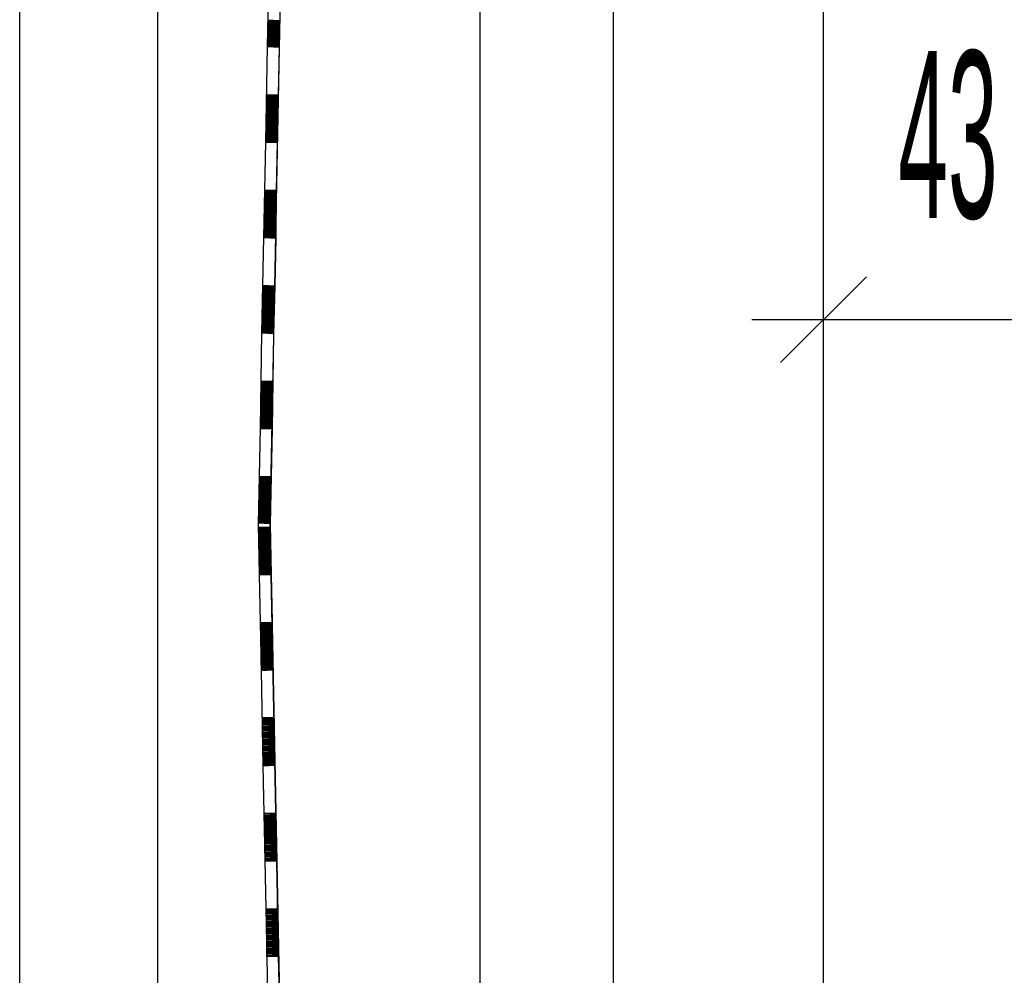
# Model space of a CAD drawing. Extents: x -0.6 to 1.54, y -0.37 to 1.17.
# Tile 11 of 79: x 0.0891 to 0.1098, y 0.426 to 0.446. Entities that reach past the tile are written whole.
import ezdxf

# ---------------------------------------------------------------- set-up
doc = ezdxf.new("R2010")
doc.units = 0
doc.linetypes.add('KCONTINUOUS', pattern=[0])
doc.layers.add('W01_---', color=7, linetype='CONTINUOUS')

msp = doc.modelspace()

# ---------------------------------------------------------------- linework, layer by layer
at = {"layer": 'W01_---', "color": 7, "linetype": 'KCONTINUOUS'}
for p, q in [((0.10596, 0.32533), (0.10596, 0.55033)), ((0.10156, 0.32403), (0.10156, 0.54683)), ((0.09436, 0.43543), (0.0965, 0.54443)), ((0.09876, 0.32643), (0.09876, 0.54443)), ((0.08911, 0.32733), (0.08911, 0.54353)), ((0.092, 0.54353), (0.092, 0.40761)), ((0.09436, 0.43543), (0.09646, 0.54247)), ((0.10596, 0.44115), (0.10596, 0.44572)), ((0.09441, 0.44441), (0.09453, 0.44441)), ((0.09437, 0.44241), (0.09449, 0.44241)), ((0.10596, 0.43822), (0.10596, 0.44122)), ((0.10596, 0.43972), (0.10596, 0.44115)), ((0.10506, 0.43882), (0.10686, 0.44062)), ((0.09433, 0.44042), (0.09446, 0.44041)), ((0.10446, 0.43972), (0.10746, 0.43972)), ((0.10596, 0.43972), (0.11466, 0.43972)), ((0.09429, 0.43841), (0.09441, 0.43841)), ((0.09425, 0.43641), (0.09438, 0.43641)), ((0.09423, 0.43536), (0.09436, 0.43536)), ((0.09646, 0.32839), (0.09436, 0.43543)), ((0.09436, 0.43543), (0.0965, 0.32643)), ((0.09427, 0.43336), (0.0944, 0.43336)), ((0.09431, 0.43136), (0.09444, 0.43136)), ((0.09435, 0.42936), (0.09448, 0.42936)), ((0.09439, 0.42736), (0.09451, 0.42736))]:
    msp.add_line(p, q, dxfattribs=at)
at = {"layer": 'W01_---', "color": 31, "linetype": 'KCONTINUOUS'}
for p, q in [((0.09434, 0.44744), (0.0943, 0.44544)), ((0.09457, 0.44643), (0.09455, 0.44543)), ((0.09431, 0.446), (0.09456, 0.44599)), ((0.09431, 0.44598), (0.09456, 0.44597)), ((0.09431, 0.44596), (0.09456, 0.44595)), ((0.09431, 0.44594), (0.09456, 0.44593)), ((0.09431, 0.44592), (0.09456, 0.44591)), ((0.09431, 0.4459), (0.09456, 0.44589)), ((0.09431, 0.44588), (0.09456, 0.44587)), ((0.09431, 0.44586), (0.09456, 0.44585)), ((0.09431, 0.44584), (0.09456, 0.44583)), ((0.09431, 0.44582), (0.09456, 0.44581)), ((0.09431, 0.4458), (0.09456, 0.44579)), ((0.09431, 0.44578), (0.09456, 0.44577)), ((0.09431, 0.44576), (0.09456, 0.44575)), ((0.09431, 0.44574), (0.09456, 0.44573)), ((0.09431, 0.44572), (0.09456, 0.44571)), ((0.09431, 0.4457), (0.09456, 0.44569)), ((0.09431, 0.44568), (0.09456, 0.44567)), ((0.09431, 0.44566), (0.09456, 0.44565)), ((0.09433, 0.44566), (0.09456, 0.44565)), ((0.0943, 0.4455), (0.09455, 0.44549)), ((0.0943, 0.44548), (0.09455, 0.44547)), ((0.0943, 0.44546), (0.09455, 0.44545)), ((0.09431, 0.44564), (0.09456, 0.44563)), ((0.09431, 0.44562), (0.09456, 0.44561)), ((0.09431, 0.4456), (0.09456, 0.44559)), ((0.09431, 0.44558), (0.09456, 0.44557)), ((0.09431, 0.44556), (0.09456, 0.44555)), ((0.09431, 0.44554), (0.09455, 0.44553)), ((0.09431, 0.44552), (0.09455, 0.44551)), ((0.09435, 0.44565), (0.09456, 0.44565)), ((0.09437, 0.44565), (0.09456, 0.44565)), ((0.09439, 0.44565), (0.09456, 0.44565)), ((0.09441, 0.44565), (0.09456, 0.44565)), ((0.09443, 0.44565), (0.09456, 0.44565)), ((0.09445, 0.44565), (0.09456, 0.44565)), ((0.09447, 0.44565), (0.09456, 0.44565)), ((0.09449, 0.44565), (0.09456, 0.44565)), ((0.09451, 0.44565), (0.09456, 0.44565)), ((0.0943, 0.44544), (0.09426, 0.44344)), ((0.0943, 0.44544), (0.09455, 0.44543)), ((0.09455, 0.44543), (0.09453, 0.44443)), ((0.09428, 0.44444), (0.09453, 0.44443)), ((0.09428, 0.44442), (0.09453, 0.44441)), ((0.09453, 0.44443), (0.09451, 0.44343)), ((0.09428, 0.4444), (0.09453, 0.44439)), ((0.09428, 0.44438), (0.09453, 0.44437)), ((0.09428, 0.44436), (0.09453, 0.44435)), ((0.09428, 0.44434), (0.09453, 0.44433)), ((0.09428, 0.44432), (0.09453, 0.44431)), ((0.09428, 0.4443), (0.09453, 0.44429)), ((0.09428, 0.44428), (0.09453, 0.44427)), ((0.09428, 0.44426), (0.09453, 0.44425)), ((0.09428, 0.44424), (0.09453, 0.44423)), ((0.09428, 0.44422), (0.09453, 0.44421)), ((0.09427, 0.44402), (0.09453, 0.44401)), ((0.09427, 0.444), (0.09453, 0.44399)), ((0.09428, 0.4442), (0.09453, 0.44419)), ((0.09428, 0.44418), (0.09453, 0.44417)), ((0.09428, 0.44416), (0.09453, 0.44415)), ((0.09428, 0.44414), (0.09453, 0.44413)), ((0.09428, 0.44412), (0.09453, 0.44411)), ((0.09428, 0.4441), (0.09453, 0.44409)), ((0.09428, 0.44408), (0.09453, 0.44407)), ((0.09428, 0.44406), (0.09453, 0.44405)), ((0.09428, 0.44404), (0.09453, 0.44403)), ((0.09427, 0.44398), (0.09453, 0.44397)), ((0.09427, 0.44396), (0.09452, 0.44395)), ((0.09427, 0.44394), (0.09452, 0.44393)), ((0.09427, 0.44392), (0.09452, 0.44391)), ((0.09427, 0.4439), (0.09452, 0.44389)), ((0.09427, 0.44388), (0.09452, 0.44387)), ((0.09427, 0.44386), (0.09452, 0.44385)), ((0.09427, 0.44384), (0.09452, 0.44383)), ((0.09427, 0.44382), (0.09452, 0.44381)), ((0.09427, 0.4438), (0.09452, 0.44379)), ((0.09427, 0.44378), (0.09452, 0.44377)), ((0.09427, 0.44376), (0.09452, 0.44375)), ((0.09427, 0.44374), (0.09452, 0.44373)), ((0.09427, 0.44372), (0.09452, 0.44371)), ((0.09427, 0.4437), (0.09452, 0.44369)), ((0.09427, 0.44368), (0.09452, 0.44367)), ((0.09427, 0.44366), (0.09452, 0.44365)), ((0.09427, 0.44364), (0.09452, 0.44363)), ((0.09427, 0.44362), (0.09452, 0.44361)), ((0.09427, 0.4436), (0.09452, 0.44359)), ((0.09429, 0.44366), (0.09452, 0.44365)), ((0.09431, 0.44366), (0.09452, 0.44365)), ((0.09433, 0.44366), (0.09452, 0.44365)), ((0.09435, 0.44366), (0.09452, 0.44365)), ((0.09437, 0.44366), (0.09452, 0.44365)), ((0.09439, 0.44365), (0.09452, 0.44365)), ((0.09441, 0.44365), (0.09452, 0.44365)), ((0.09443, 0.44365), (0.09452, 0.44365)), ((0.09445, 0.44365), (0.09452, 0.44365)), ((0.09447, 0.44365), (0.09452, 0.44365)), ((0.09426, 0.44344), (0.09422, 0.44144)), ((0.09426, 0.44346), (0.09451, 0.44345)), ((0.09426, 0.44344), (0.09451, 0.44343)), ((0.09427, 0.44358), (0.09452, 0.44357)), ((0.09427, 0.44356), (0.09452, 0.44355)), ((0.09427, 0.44354), (0.09452, 0.44353)), ((0.09427, 0.44352), (0.09452, 0.44351)), ((0.09427, 0.4435), (0.09451, 0.44349)), ((0.09427, 0.44348), (0.09451, 0.44347)), ((0.09451, 0.44343), (0.09449, 0.44243)), ((0.09424, 0.44244), (0.09449, 0.44243)), ((0.09424, 0.44242), (0.09449, 0.44241)), ((0.09424, 0.4424), (0.09449, 0.44239)), ((0.09424, 0.44238), (0.09449, 0.44237)), ((0.09424, 0.44236), (0.09449, 0.44235)), ((0.09449, 0.44243), (0.09448, 0.44143)), ((0.09424, 0.44234), (0.09449, 0.44233)), ((0.09424, 0.44232), (0.09449, 0.44231)), ((0.09424, 0.4423), (0.09449, 0.44229)), ((0.09424, 0.44228), (0.09449, 0.44227)), ((0.09424, 0.44226), (0.09449, 0.44225)), ((0.09424, 0.44224), (0.09449, 0.44223)), ((0.09424, 0.44222), (0.09449, 0.44221)), ((0.09424, 0.4422), (0.09449, 0.44219)), ((0.09424, 0.44218), (0.09449, 0.44217)), ((0.09424, 0.44216), (0.09449, 0.44215)), ((0.09423, 0.44194), (0.09448, 0.44193)), ((0.09424, 0.44214), (0.09449, 0.44213)), ((0.09424, 0.44212), (0.09449, 0.44211)), ((0.09424, 0.4421), (0.09449, 0.44209)), ((0.09424, 0.44208), (0.09449, 0.44207)), ((0.09424, 0.44206), (0.09449, 0.44205)), ((0.09424, 0.44204), (0.09449, 0.44203)), ((0.09424, 0.44202), (0.09449, 0.44201)), ((0.09424, 0.442), (0.09449, 0.44199)), ((0.09424, 0.44198), (0.09448, 0.44197)), ((0.09424, 0.44196), (0.09448, 0.44195)), ((0.09423, 0.44192), (0.09448, 0.44191)), ((0.09423, 0.4419), (0.09448, 0.44189)), ((0.09423, 0.44188), (0.09448, 0.44187)), ((0.09423, 0.44186), (0.09448, 0.44185)), ((0.09423, 0.44184), (0.09448, 0.44183)), ((0.09423, 0.44182), (0.09448, 0.44181)), ((0.09423, 0.4418), (0.09448, 0.44179)), ((0.09423, 0.44178), (0.09448, 0.44177)), ((0.09423, 0.44176), (0.09448, 0.44175)), ((0.09423, 0.44174), (0.09448, 0.44173)), ((0.09423, 0.44172), (0.09448, 0.44171)), ((0.09423, 0.4417), (0.09448, 0.44169)), ((0.09423, 0.44168), (0.09448, 0.44167)), ((0.09423, 0.44166), (0.09448, 0.44165)), ((0.09423, 0.44164), (0.09448, 0.44163)), ((0.09423, 0.44162), (0.09448, 0.44161)), ((0.09423, 0.4416), (0.09448, 0.44159)), ((0.09423, 0.44158), (0.09448, 0.44157)), ((0.09423, 0.44156), (0.09448, 0.44155)), ((0.09423, 0.44154), (0.09448, 0.44153)), ((0.09425, 0.44166), (0.09448, 0.44165)), ((0.09427, 0.44166), (0.09448, 0.44165)), ((0.09429, 0.44166), (0.09448, 0.44165)), ((0.09431, 0.44166), (0.09448, 0.44165)), ((0.09433, 0.44166), (0.09448, 0.44165)), ((0.09435, 0.44165), (0.09448, 0.44165)), ((0.09437, 0.44165), (0.09448, 0.44165)), ((0.09439, 0.44165), (0.09448, 0.44165)), ((0.09441, 0.44165), (0.09448, 0.44165)), ((0.09443, 0.44165), (0.09448, 0.44165)), ((0.09422, 0.44144), (0.09418, 0.43944)), ((0.09422, 0.44148), (0.09448, 0.44147)), ((0.09422, 0.44146), (0.09448, 0.44145)), ((0.09422, 0.44144), (0.09448, 0.44143)), ((0.09423, 0.44152), (0.09448, 0.44151)), ((0.09423, 0.4415), (0.09448, 0.44149)), ((0.09448, 0.44143), (0.09446, 0.44043)), ((0.0942, 0.44044), (0.09446, 0.44043)), ((0.0942, 0.44042), (0.09446, 0.44041)), ((0.0942, 0.4404), (0.09445, 0.44039)), ((0.0942, 0.44038), (0.09445, 0.44037)), ((0.0942, 0.44036), (0.09445, 0.44035)), ((0.0942, 0.44034), (0.09445, 0.44033)), ((0.0942, 0.44032), (0.09445, 0.44031)), ((0.0942, 0.4403), (0.09445, 0.44029)), ((0.09446, 0.44043), (0.09443, 0.43943)), ((0.0942, 0.44028), (0.09445, 0.44027)), ((0.0942, 0.44026), (0.09445, 0.44025)), ((0.0942, 0.44024), (0.09445, 0.44023)), ((0.0942, 0.44022), (0.09445, 0.44021)), ((0.0942, 0.4402), (0.09445, 0.44019)), ((0.0942, 0.44018), (0.09445, 0.44017)), ((0.0942, 0.44016), (0.09445, 0.44015)), ((0.0942, 0.44014), (0.09445, 0.44013)), ((0.0942, 0.44012), (0.09445, 0.44011)), ((0.0942, 0.4401), (0.09445, 0.44009)), ((0.0942, 0.44008), (0.09445, 0.44007)), ((0.09419, 0.4399), (0.09444, 0.43989)), ((0.09419, 0.43988), (0.09444, 0.43987)), ((0.0942, 0.44006), (0.09445, 0.44005)), ((0.0942, 0.44004), (0.09445, 0.44003)), ((0.0942, 0.44002), (0.09445, 0.44001)), ((0.0942, 0.44), (0.09445, 0.43999)), ((0.0942, 0.43998), (0.09445, 0.43997)), ((0.0942, 0.43996), (0.09445, 0.43995)), ((0.0942, 0.43994), (0.09444, 0.43993)), ((0.0942, 0.43992), (0.09444, 0.43991)), ((0.09419, 0.43986), (0.09444, 0.43985)), ((0.09419, 0.43984), (0.09444, 0.43983)), ((0.09419, 0.43982), (0.09444, 0.43981)), ((0.09419, 0.4398), (0.09444, 0.43979)), ((0.09419, 0.43978), (0.09444, 0.43977)), ((0.09419, 0.43976), (0.09444, 0.43975)), ((0.09419, 0.43974), (0.09444, 0.43973)), ((0.09419, 0.43972), (0.09444, 0.43971)), ((0.09419, 0.4397), (0.09444, 0.43969)), ((0.09419, 0.43968), (0.09444, 0.43967)), ((0.09419, 0.43966), (0.09444, 0.43965)), ((0.09419, 0.43964), (0.09444, 0.43963)), ((0.09419, 0.43962), (0.09444, 0.43961)), ((0.09419, 0.4396), (0.09444, 0.43959)), ((0.09419, 0.43958), (0.09444, 0.43957)), ((0.09419, 0.43956), (0.09444, 0.43955)), ((0.09419, 0.43954), (0.09444, 0.43953)), ((0.09419, 0.43952), (0.09444, 0.43951)), ((0.09419, 0.4395), (0.09444, 0.43949)), ((0.09419, 0.43948), (0.09444, 0.43947)), ((0.09419, 0.43946), (0.09444, 0.43945)), ((0.09421, 0.43966), (0.09444, 0.43965)), ((0.09423, 0.43966), (0.09444, 0.43965)), ((0.09425, 0.43966), (0.09444, 0.43965)), ((0.09427, 0.43966), (0.09444, 0.43965)), ((0.09429, 0.43965), (0.09444, 0.43965)), ((0.09431, 0.43965), (0.09444, 0.43965)), ((0.09433, 0.43965), (0.09444, 0.43965)), ((0.09435, 0.43965), (0.09444, 0.43965)), ((0.09437, 0.43965), (0.09444, 0.43965)), ((0.09439, 0.43965), (0.09444, 0.43965)), ((0.09418, 0.43944), (0.09415, 0.43744)), ((0.09418, 0.43944), (0.09443, 0.43943)), ((0.09443, 0.43943), (0.09442, 0.43843)), ((0.09417, 0.43844), (0.09442, 0.43843)), ((0.09442, 0.43843), (0.0944, 0.43743)), ((0.09416, 0.43838), (0.09441, 0.43837)), ((0.09416, 0.43836), (0.09441, 0.43835)), ((0.09416, 0.43834), (0.09441, 0.43833)), ((0.09416, 0.43832), (0.09441, 0.43831)), ((0.09416, 0.4383), (0.09441, 0.43829)), ((0.09416, 0.43828), (0.09441, 0.43827)), ((0.09416, 0.43826), (0.09441, 0.43825)), ((0.09416, 0.43824), (0.09441, 0.43823)), ((0.09417, 0.43842), (0.09441, 0.43841)), ((0.09417, 0.4384), (0.09441, 0.43839)), ((0.09416, 0.43822), (0.09441, 0.43821)), ((0.09416, 0.4382), (0.09441, 0.43819)), ((0.09416, 0.43818), (0.09441, 0.43817)), ((0.09416, 0.43816), (0.09441, 0.43815)), ((0.09416, 0.43814), (0.09441, 0.43813)), ((0.09416, 0.43812), (0.09441, 0.43811)), ((0.09416, 0.4381), (0.09441, 0.43809)), ((0.09416, 0.43808), (0.09441, 0.43807)), ((0.09416, 0.43806), (0.09441, 0.43805)), ((0.09416, 0.43804), (0.09441, 0.43803)), ((0.09416, 0.43802), (0.09441, 0.43801)), ((0.09415, 0.43792), (0.09441, 0.43791)), ((0.09415, 0.4379), (0.09441, 0.43789)), ((0.09415, 0.43788), (0.09441, 0.43787)), ((0.09415, 0.43786), (0.0944, 0.43785)), ((0.09415, 0.43784), (0.0944, 0.43783)), ((0.09415, 0.43782), (0.0944, 0.43781)), ((0.09416, 0.438), (0.09441, 0.43799)), ((0.09416, 0.43798), (0.09441, 0.43797)), ((0.09416, 0.43796), (0.09441, 0.43795)), ((0.09416, 0.43794), (0.09441, 0.43793)), ((0.09415, 0.4378), (0.0944, 0.43779)), ((0.09415, 0.43778), (0.0944, 0.43777)), ((0.09415, 0.43776), (0.0944, 0.43775)), ((0.09415, 0.43774), (0.0944, 0.43773)), ((0.09415, 0.43772), (0.0944, 0.43771)), ((0.09415, 0.4377), (0.0944, 0.43769)), ((0.09415, 0.43768), (0.0944, 0.43767)), ((0.09415, 0.43766), (0.0944, 0.43765)), ((0.09415, 0.43764), (0.0944, 0.43763)), ((0.09415, 0.43762), (0.0944, 0.43761)), ((0.09417, 0.43766), (0.0944, 0.43765)), ((0.09419, 0.43766), (0.0944, 0.43765)), ((0.09421, 0.43766), (0.0944, 0.43765)), ((0.09423, 0.43766), (0.0944, 0.43765)), ((0.09425, 0.43765), (0.0944, 0.43765)), ((0.09427, 0.43765), (0.0944, 0.43765)), ((0.09429, 0.43765), (0.0944, 0.43765)), ((0.09431, 0.43765), (0.0944, 0.43765)), ((0.09433, 0.43765), (0.0944, 0.43765)), ((0.09435, 0.43765), (0.0944, 0.43765)), ((0.09415, 0.43744), (0.09411, 0.43544)), ((0.09415, 0.4376), (0.0944, 0.43759)), ((0.09415, 0.43758), (0.0944, 0.43757)), ((0.09415, 0.43756), (0.0944, 0.43755)), ((0.09415, 0.43754), (0.0944, 0.43753)), ((0.09415, 0.43752), (0.0944, 0.43751)), ((0.09415, 0.4375), (0.0944, 0.43749)), ((0.09415, 0.43748), (0.0944, 0.43747)), ((0.09415, 0.43746), (0.0944, 0.43745)), ((0.09415, 0.43744), (0.0944, 0.43743)), ((0.0944, 0.43743), (0.09438, 0.43643)), ((0.09413, 0.43644), (0.09438, 0.43643)), ((0.09413, 0.43642), (0.09438, 0.43641)), ((0.09413, 0.4364), (0.09438, 0.43639)), ((0.09413, 0.43638), (0.09438, 0.43637)), ((0.09438, 0.43643), (0.09436, 0.43543)), ((0.09412, 0.43634), (0.09437, 0.43633)), ((0.09412, 0.43632), (0.09437, 0.43631)), ((0.09412, 0.4363), (0.09437, 0.43629)), ((0.09412, 0.43628), (0.09437, 0.43627)), ((0.09412, 0.43626), (0.09437, 0.43625)), ((0.09412, 0.43624), (0.09437, 0.43623)), ((0.09412, 0.43622), (0.09437, 0.43621)), ((0.09412, 0.4362), (0.09437, 0.43619)), ((0.09412, 0.43618), (0.09437, 0.43617)), ((0.09412, 0.43616), (0.09437, 0.43615)), ((0.09413, 0.43636), (0.09438, 0.43635)), ((0.09412, 0.43614), (0.09437, 0.43613)), ((0.09412, 0.43612), (0.09437, 0.43611)), ((0.09412, 0.4361), (0.09437, 0.43609)), ((0.09412, 0.43608), (0.09437, 0.43607)), ((0.09412, 0.43606), (0.09437, 0.43605)), ((0.09412, 0.43604), (0.09437, 0.43603)), ((0.09412, 0.43602), (0.09437, 0.43601)), ((0.09412, 0.436), (0.09437, 0.43599)), ((0.09412, 0.43598), (0.09437, 0.43597)), ((0.09412, 0.43596), (0.09437, 0.43595)), ((0.09411, 0.43588), (0.09436, 0.43587)), ((0.09411, 0.43586), (0.09436, 0.43585)), ((0.09411, 0.43584), (0.09436, 0.43583)), ((0.09411, 0.43582), (0.09436, 0.43581)), ((0.09411, 0.4358), (0.09436, 0.43579)), ((0.09411, 0.43578), (0.09436, 0.43577)), ((0.09411, 0.43576), (0.09436, 0.43575)), ((0.09412, 0.43594), (0.09437, 0.43593)), ((0.09412, 0.43592), (0.09437, 0.43591)), ((0.09412, 0.4359), (0.09437, 0.43589)), ((0.09411, 0.43574), (0.09436, 0.43573)), ((0.09411, 0.43572), (0.09436, 0.43571)), ((0.09411, 0.4357), (0.09436, 0.43569)), ((0.09411, 0.43568), (0.09436, 0.43567)), ((0.09411, 0.43566), (0.09436, 0.43565)), ((0.09411, 0.43564), (0.09436, 0.43563)), ((0.09411, 0.43562), (0.09436, 0.43561)), ((0.09411, 0.4356), (0.09436, 0.43559)), ((0.09411, 0.43558), (0.09436, 0.43557)), ((0.09411, 0.43556), (0.09436, 0.43555)), ((0.09411, 0.43554), (0.09436, 0.43553)), ((0.09413, 0.43566), (0.09436, 0.43565)), ((0.09415, 0.43566), (0.09436, 0.43565)), ((0.09417, 0.43566), (0.09436, 0.43565)), ((0.09419, 0.43566), (0.09436, 0.43565)), ((0.09421, 0.43566), (0.09436, 0.43565)), ((0.09423, 0.43565), (0.09436, 0.43565)), ((0.09425, 0.43565), (0.09436, 0.43565)), ((0.09427, 0.43565), (0.09436, 0.43565)), ((0.09429, 0.43565), (0.09436, 0.43565)), ((0.09431, 0.43565), (0.09436, 0.43565)), ((0.09411, 0.43552), (0.09436, 0.43551)), ((0.09411, 0.4355), (0.09436, 0.43549)), ((0.09411, 0.43548), (0.09436, 0.43547)), ((0.09411, 0.43546), (0.09436, 0.43545)), ((0.09411, 0.43543), (0.09413, 0.43437)), ((0.09411, 0.43537), (0.09436, 0.43538)), ((0.09411, 0.43535), (0.09436, 0.43536)), ((0.09411, 0.43533), (0.09436, 0.43534)), ((0.09436, 0.43543), (0.09436, 0.43538)), ((0.09436, 0.43538), (0.09438, 0.43438)), ((0.09411, 0.43531), (0.09436, 0.43532)), ((0.09411, 0.43529), (0.09436, 0.4353)), ((0.09411, 0.43527), (0.09436, 0.43528)), ((0.09411, 0.43525), (0.09436, 0.43526)), ((0.09411, 0.43523), (0.09436, 0.43524)), ((0.09411, 0.43521), (0.09436, 0.43522)), ((0.09411, 0.43519), (0.09436, 0.4352)), ((0.09411, 0.43517), (0.09436, 0.43518)), ((0.09411, 0.43515), (0.09436, 0.43516)), ((0.09411, 0.43513), (0.09436, 0.43514)), ((0.09411, 0.43511), (0.09436, 0.43512)), ((0.09411, 0.43509), (0.09436, 0.4351)), ((0.09411, 0.43507), (0.09436, 0.43508)), ((0.09411, 0.43505), (0.09436, 0.43506)), ((0.09411, 0.43503), (0.09436, 0.43504)), ((0.09411, 0.43501), (0.09436, 0.43502)), ((0.09411, 0.43499), (0.09436, 0.435)), ((0.09411, 0.43497), (0.09437, 0.43498)), ((0.09412, 0.43497), (0.09411, 0.43497)), ((0.09412, 0.43495), (0.09437, 0.43496)), ((0.09412, 0.43493), (0.09437, 0.43494)), ((0.09412, 0.43491), (0.09437, 0.43492)), ((0.09412, 0.43489), (0.09437, 0.4349)), ((0.09412, 0.43487), (0.09437, 0.43488)), ((0.09412, 0.43485), (0.09437, 0.43486)), ((0.09412, 0.43483), (0.09437, 0.43484)), ((0.09412, 0.43481), (0.09437, 0.43482)), ((0.09412, 0.43479), (0.09437, 0.4348)), ((0.09412, 0.43477), (0.09437, 0.43478)), ((0.09412, 0.43475), (0.09437, 0.43476)), ((0.09412, 0.43473), (0.09437, 0.43474)), ((0.09412, 0.43471), (0.09437, 0.43472)), ((0.09412, 0.43469), (0.09437, 0.4347)), ((0.09412, 0.43467), (0.09437, 0.43468)), ((0.09412, 0.43465), (0.09437, 0.43466)), ((0.09412, 0.43463), (0.09437, 0.43464)), ((0.09412, 0.43461), (0.09437, 0.43462)), ((0.09412, 0.43459), (0.09437, 0.4346)), ((0.09412, 0.43457), (0.09437, 0.43458)), ((0.09412, 0.43455), (0.09437, 0.43456)), ((0.09412, 0.43453), (0.09437, 0.43454)), ((0.09413, 0.43451), (0.09438, 0.43452)), ((0.09414, 0.43459), (0.09437, 0.4346)), ((0.09416, 0.43459), (0.09437, 0.4346)), ((0.09418, 0.43459), (0.09437, 0.4346)), ((0.0942, 0.4346), (0.09437, 0.4346)), ((0.09422, 0.4346), (0.09437, 0.4346)), ((0.09424, 0.4346), (0.09437, 0.4346)), ((0.09426, 0.4346), (0.09437, 0.4346)), ((0.09428, 0.4346), (0.09437, 0.4346)), ((0.0943, 0.4346), (0.09437, 0.4346)), ((0.09432, 0.4346), (0.09437, 0.4346)), ((0.09413, 0.43449), (0.09438, 0.4345)), ((0.09413, 0.43447), (0.09438, 0.43448)), ((0.09413, 0.43445), (0.09438, 0.43446)), ((0.09413, 0.43443), (0.09438, 0.43444)), ((0.09413, 0.43441), (0.09438, 0.43442)), ((0.09413, 0.43439), (0.09438, 0.4344)), ((0.09413, 0.43437), (0.09438, 0.43438)), ((0.09413, 0.43437), (0.09417, 0.43237)), ((0.09438, 0.43438), (0.0944, 0.43338)), ((0.09415, 0.43337), (0.0944, 0.43338)), ((0.09415, 0.43335), (0.0944, 0.43336)), ((0.09415, 0.43333), (0.0944, 0.43334)), ((0.09415, 0.43331), (0.0944, 0.43332)), ((0.09415, 0.43329), (0.0944, 0.4333)), ((0.09415, 0.43327), (0.0944, 0.43328)), ((0.0944, 0.43338), (0.09442, 0.43238)), ((0.09415, 0.43325), (0.0944, 0.43326)), ((0.09415, 0.43323), (0.0944, 0.43324)), ((0.09415, 0.43321), (0.0944, 0.43322)), ((0.09415, 0.43319), (0.0944, 0.4332)), ((0.09415, 0.43317), (0.0944, 0.43318)), ((0.09415, 0.43315), (0.0944, 0.43316)), ((0.09415, 0.43313), (0.0944, 0.43314)), ((0.09415, 0.43311), (0.0944, 0.43312)), ((0.09415, 0.43309), (0.0944, 0.4331)), ((0.09415, 0.43307), (0.0944, 0.43308)), ((0.09415, 0.43305), (0.0944, 0.43306)), ((0.09415, 0.43303), (0.0944, 0.43304)), ((0.09415, 0.43301), (0.0944, 0.43302)), ((0.09415, 0.43299), (0.09441, 0.433)), ((0.09415, 0.43297), (0.09441, 0.43298)), ((0.09415, 0.43295), (0.09441, 0.43296)), ((0.09416, 0.43293), (0.09441, 0.43294)), ((0.09416, 0.43291), (0.09441, 0.43292)), ((0.09416, 0.43289), (0.09441, 0.4329)), ((0.09416, 0.43287), (0.09441, 0.43288)), ((0.09416, 0.43285), (0.09441, 0.43286)), ((0.09416, 0.43283), (0.09441, 0.43284)), ((0.09416, 0.43281), (0.09441, 0.43282)), ((0.09416, 0.43279), (0.09441, 0.4328)), ((0.09416, 0.43277), (0.09441, 0.43278)), ((0.09416, 0.43275), (0.09441, 0.43276)), ((0.09416, 0.43273), (0.09441, 0.43274)), ((0.09416, 0.43271), (0.09441, 0.43272)), ((0.09416, 0.43269), (0.09441, 0.4327)), ((0.09416, 0.43267), (0.09441, 0.43268)), ((0.09416, 0.43265), (0.09441, 0.43266)), ((0.09416, 0.43263), (0.09441, 0.43264)), ((0.09416, 0.43261), (0.09441, 0.43262)), ((0.09416, 0.43259), (0.09441, 0.4326)), ((0.09416, 0.43257), (0.09441, 0.43258)), ((0.09416, 0.43255), (0.09441, 0.43256)), ((0.09416, 0.43253), (0.09441, 0.43254)), ((0.09416, 0.43251), (0.09441, 0.43252)), ((0.09416, 0.43249), (0.09441, 0.4325)), ((0.09417, 0.43247), (0.09441, 0.43248)), ((0.09417, 0.43245), (0.09441, 0.43246)), ((0.09418, 0.43259), (0.09441, 0.4326)), ((0.0942, 0.43259), (0.09441, 0.4326)), ((0.09422, 0.4326), (0.09441, 0.4326)), ((0.09424, 0.4326), (0.09441, 0.4326)), ((0.09426, 0.4326), (0.09441, 0.4326)), ((0.09428, 0.4326), (0.09441, 0.4326)), ((0.0943, 0.4326), (0.09441, 0.4326)), ((0.09432, 0.4326), (0.09441, 0.4326)), ((0.09434, 0.4326), (0.09441, 0.4326)), ((0.09436, 0.4326), (0.09441, 0.4326)), ((0.09417, 0.43243), (0.09442, 0.43244)), ((0.09417, 0.43241), (0.09442, 0.43242)), ((0.09417, 0.43239), (0.09442, 0.4324)), ((0.09417, 0.43237), (0.09442, 0.43238)), ((0.09417, 0.43237), (0.09421, 0.43037)), ((0.09442, 0.43238), (0.09444, 0.43138)), ((0.09419, 0.43138), (0.09444, 0.43138)), ((0.09419, 0.43136), (0.09444, 0.43136)), ((0.09419, 0.43133), (0.09444, 0.43134)), ((0.09419, 0.43132), (0.09444, 0.43132)), ((0.09419, 0.4313), (0.09444, 0.4313)), ((0.09419, 0.43127), (0.09444, 0.43128)), ((0.09419, 0.43125), (0.09444, 0.43126)), ((0.09419, 0.43124), (0.09444, 0.43124)), ((0.09419, 0.43121), (0.09444, 0.43122)), ((0.09444, 0.43138), (0.09446, 0.43038)), ((0.09419, 0.43119), (0.09444, 0.4312)), ((0.09419, 0.43118), (0.09444, 0.43118)), ((0.09419, 0.43116), (0.09444, 0.43116)), ((0.09419, 0.43113), (0.09444, 0.43114)), ((0.09419, 0.43111), (0.09444, 0.43112)), ((0.09419, 0.4311), (0.09444, 0.4311)), ((0.09419, 0.43107), (0.09444, 0.43108)), ((0.09419, 0.43105), (0.09444, 0.43106)), ((0.09419, 0.43104), (0.09444, 0.43104)), ((0.09419, 0.43102), (0.09444, 0.43102)), ((0.09419, 0.43099), (0.09444, 0.431)), ((0.09419, 0.43097), (0.09444, 0.43098)), ((0.0942, 0.43096), (0.09444, 0.43096)), ((0.0942, 0.43093), (0.09444, 0.43094)), ((0.0942, 0.43091), (0.09444, 0.43092)), ((0.0942, 0.4309), (0.09445, 0.4309)), ((0.0942, 0.43088), (0.09445, 0.43088)), ((0.0942, 0.43085), (0.09445, 0.43086)), ((0.0942, 0.43083), (0.09445, 0.43084)), ((0.0942, 0.43082), (0.09445, 0.43082)), ((0.0942, 0.43079), (0.09445, 0.4308)), ((0.0942, 0.43077), (0.09445, 0.43078)), ((0.0942, 0.43076), (0.09445, 0.43076)), ((0.0942, 0.43074), (0.09445, 0.43074)), ((0.0942, 0.43071), (0.09445, 0.43072)), ((0.0942, 0.43069), (0.09445, 0.4307)), ((0.0942, 0.43068), (0.09445, 0.43068)), ((0.0942, 0.43065), (0.09445, 0.43066)), ((0.0942, 0.43063), (0.09445, 0.43064)), ((0.0942, 0.43062), (0.09445, 0.43062)), ((0.0942, 0.4306), (0.09445, 0.4306)), ((0.09422, 0.4306), (0.09445, 0.4306)), ((0.09424, 0.4306), (0.09445, 0.4306)), ((0.09426, 0.4306), (0.09445, 0.4306)), ((0.09428, 0.4306), (0.09445, 0.4306)), ((0.0943, 0.4306), (0.09445, 0.4306)), ((0.09432, 0.4306), (0.09445, 0.4306)), ((0.09434, 0.4306), (0.09445, 0.4306)), ((0.09436, 0.4306), (0.09445, 0.4306)), ((0.09438, 0.4306), (0.09445, 0.4306)), ((0.0944, 0.4306), (0.09445, 0.4306)), ((0.0942, 0.43057), (0.09445, 0.43058)), ((0.0942, 0.43056), (0.09445, 0.43056)), ((0.0942, 0.43054), (0.09445, 0.43054)), ((0.0942, 0.43051), (0.09445, 0.43052)), ((0.0942, 0.43049), (0.09445, 0.4305)), ((0.0942, 0.43048), (0.09445, 0.43048)), ((0.0942, 0.43046), (0.09446, 0.43046)), ((0.0942, 0.43043), (0.09446, 0.43044)), ((0.0942, 0.43042), (0.09446, 0.43042)), ((0.09421, 0.4304), (0.09446, 0.4304)), ((0.09421, 0.43037), (0.09446, 0.43038)), ((0.09446, 0.43038), (0.09448, 0.42938)), ((0.09421, 0.43037), (0.09425, 0.42838)), ((0.09423, 0.42938), (0.09448, 0.42938)), ((0.09423, 0.42936), (0.09448, 0.42936)), ((0.09448, 0.42938), (0.0945, 0.42838)), ((0.09423, 0.42933), (0.09448, 0.42934)), ((0.09423, 0.42931), (0.09448, 0.42932)), ((0.09423, 0.4293), (0.09448, 0.4293)), ((0.09423, 0.42928), (0.09448, 0.42928)), ((0.09423, 0.42925), (0.09448, 0.42926)), ((0.09423, 0.42924), (0.09448, 0.42924)), ((0.09423, 0.42922), (0.09448, 0.42922)), ((0.09423, 0.42919), (0.09448, 0.4292)), ((0.09423, 0.42917), (0.09448, 0.42918)), ((0.09423, 0.42916), (0.09448, 0.42916)), ((0.09423, 0.42914), (0.09448, 0.42914)), ((0.09423, 0.42911), (0.09448, 0.42912)), ((0.09423, 0.4291), (0.09448, 0.4291)), ((0.09423, 0.42908), (0.09448, 0.42908)), ((0.09423, 0.42905), (0.09448, 0.42906)), ((0.09423, 0.42903), (0.09448, 0.42904)), ((0.09423, 0.42902), (0.09448, 0.42902)), ((0.09423, 0.429), (0.09448, 0.429)), ((0.09423, 0.42897), (0.09448, 0.42898)), ((0.09423, 0.42896), (0.09448, 0.42896)), ((0.09423, 0.42894), (0.09448, 0.42894)), ((0.09424, 0.42891), (0.09448, 0.42892)), ((0.09424, 0.42889), (0.09448, 0.4289)), ((0.09424, 0.42888), (0.09449, 0.42888)), ((0.09424, 0.42886), (0.09449, 0.42886)), ((0.09424, 0.42883), (0.09449, 0.42884)), ((0.09424, 0.42882), (0.09449, 0.42882)), ((0.09424, 0.4288), (0.09449, 0.4288)), ((0.09424, 0.42877), (0.09449, 0.42878)), ((0.09424, 0.42875), (0.09449, 0.42876)), ((0.09424, 0.42874), (0.09449, 0.42874)), ((0.09424, 0.42871), (0.09449, 0.42872)), ((0.09424, 0.42869), (0.09449, 0.4287)), ((0.09424, 0.42868), (0.09449, 0.42868)), ((0.09424, 0.42866), (0.09449, 0.42866)), ((0.09424, 0.42863), (0.09449, 0.42864)), ((0.09424, 0.42861), (0.09449, 0.42862)), ((0.09424, 0.4286), (0.09449, 0.4286)), ((0.09424, 0.42857), (0.09449, 0.42858)), ((0.09424, 0.42855), (0.09449, 0.42856)), ((0.09424, 0.42854), (0.09449, 0.42854)), ((0.09424, 0.42852), (0.09449, 0.42852)), ((0.09426, 0.4286), (0.09449, 0.4286)), ((0.09428, 0.4286), (0.09449, 0.4286)), ((0.0943, 0.4286), (0.09449, 0.4286)), ((0.09432, 0.4286), (0.09449, 0.4286)), ((0.09434, 0.4286), (0.09449, 0.4286)), ((0.09436, 0.4286), (0.09449, 0.4286)), ((0.09438, 0.4286), (0.09449, 0.4286)), ((0.0944, 0.4286), (0.09449, 0.4286)), ((0.09442, 0.4286), (0.09449, 0.4286)), ((0.09444, 0.4286), (0.09449, 0.4286)), ((0.09424, 0.42849), (0.09449, 0.4285)), ((0.09424, 0.42847), (0.09449, 0.42848)), ((0.09424, 0.42846), (0.09449, 0.42846)), ((0.09424, 0.42843), (0.09449, 0.42844)), ((0.09425, 0.42841), (0.0945, 0.42842)), ((0.09425, 0.4284), (0.0945, 0.4284)), ((0.09425, 0.42838), (0.09429, 0.42638)), ((0.09425, 0.42838), (0.0945, 0.42838)), ((0.0945, 0.42838), (0.09451, 0.42738)), ((0.09427, 0.42737), (0.09451, 0.42738)), ((0.09427, 0.42736), (0.09451, 0.42736)), ((0.09427, 0.42734), (0.09452, 0.42734)), ((0.09427, 0.42731), (0.09452, 0.42732)), ((0.09427, 0.42729), (0.09452, 0.4273)), ((0.09451, 0.42738), (0.09453, 0.42638)), ((0.09427, 0.42728), (0.09452, 0.42728)), ((0.09427, 0.42725), (0.09452, 0.42726)), ((0.09427, 0.42723), (0.09452, 0.42724)), ((0.09427, 0.42722), (0.09452, 0.42722)), ((0.09427, 0.4272), (0.09452, 0.4272)), ((0.09427, 0.42717), (0.09452, 0.42718)), ((0.09427, 0.42715), (0.09452, 0.42716)), ((0.09427, 0.42714), (0.09452, 0.42714)), ((0.09427, 0.42711), (0.09452, 0.42712)), ((0.09427, 0.42709), (0.09452, 0.4271)), ((0.09427, 0.42708), (0.09452, 0.42708)), ((0.09427, 0.42706), (0.09452, 0.42706)), ((0.09427, 0.42703), (0.09452, 0.42704)), ((0.09427, 0.42701), (0.09452, 0.42702)), ((0.09427, 0.427), (0.09452, 0.427)), ((0.09427, 0.42697), (0.09452, 0.42698)), ((0.09427, 0.42695), (0.09452, 0.42696)), ((0.09427, 0.42694), (0.09452, 0.42694)), ((0.09427, 0.42692), (0.09452, 0.42692)), ((0.09427, 0.42689), (0.09452, 0.4269)), ((0.09427, 0.42688), (0.09453, 0.42688)), ((0.09427, 0.42686), (0.09453, 0.42686)), ((0.09428, 0.42683), (0.09453, 0.42684)), ((0.09428, 0.42681), (0.09453, 0.42682)), ((0.09428, 0.4268), (0.09453, 0.4268)), ((0.09428, 0.42678), (0.09453, 0.42678)), ((0.09428, 0.42675), (0.09453, 0.42676)), ((0.09428, 0.42674), (0.09453, 0.42674)), ((0.09428, 0.42672), (0.09453, 0.42672)), ((0.09428, 0.42669), (0.09453, 0.4267)), ((0.09428, 0.42667), (0.09453, 0.42668)), ((0.09428, 0.42666), (0.09453, 0.42666)), ((0.09428, 0.42664), (0.09453, 0.42664)), ((0.09428, 0.42661), (0.09453, 0.42662)), ((0.09428, 0.4266), (0.09453, 0.4266)), ((0.09428, 0.42658), (0.09453, 0.42658)), ((0.09428, 0.42655), (0.09453, 0.42656)), ((0.09428, 0.42653), (0.09453, 0.42654)), ((0.09428, 0.42652), (0.09453, 0.42652)), ((0.09428, 0.4265), (0.09453, 0.4265)), ((0.09428, 0.42647), (0.09453, 0.42648)), ((0.09428, 0.42646), (0.09453, 0.42646)), ((0.0943, 0.4266), (0.09453, 0.4266)), ((0.09432, 0.4266), (0.09453, 0.4266)), ((0.09434, 0.4266), (0.09453, 0.4266)), ((0.09436, 0.4266), (0.09453, 0.4266)), ((0.09438, 0.4266), (0.09453, 0.4266)), ((0.0944, 0.4266), (0.09453, 0.4266)), ((0.09442, 0.4266), (0.09453, 0.4266)), ((0.09444, 0.4266), (0.09453, 0.4266)), ((0.09446, 0.4266), (0.09453, 0.4266)), ((0.09448, 0.4266), (0.09453, 0.4266)), ((0.09428, 0.42644), (0.09453, 0.42644)), ((0.09428, 0.42641), (0.09453, 0.42642)), ((0.09428, 0.42639), (0.09453, 0.4264)), ((0.09429, 0.42638), (0.09432, 0.42438)), ((0.09429, 0.42638), (0.09453, 0.42638)), ((0.09453, 0.42638), (0.09455, 0.42538))]:
    msp.add_line(p, q, dxfattribs=at)

# ---------------------------------------------------------------- texts
at = {"layer": 'W01_---', "color": 7, "width": 0.4}
msp.add_text('43', height=0.0035, dxfattribs=at).set_placement((0.10753, 0.44185, 60.999999))

doc.saveas('drawing.dxf')
